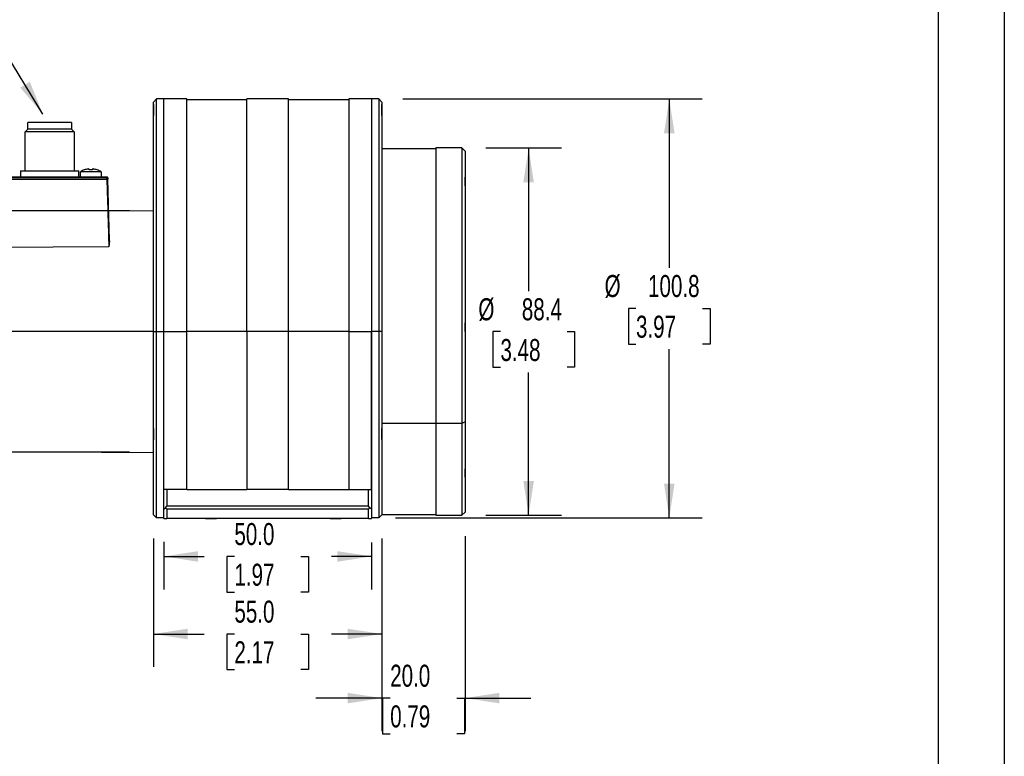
# Model space of a CAD drawing. Header units: millimetres. Extents: x 0 to 699, y 0 to 540.
# Tile 8 of 12: x 461 to 699, y 185 to 362. Entities that reach past the tile are written whole.
import ezdxf

# ---------------------------------------------------------------- set-up
doc = ezdxf.new("R2010")
doc.units = ezdxf.units.MM
doc.header["$LTSCALE"] = 2.5
doc.linetypes.add('CENTERX2', pattern=[20.32, 12.7, -2.54, 2.54, -2.54])
doc.layers.add('DIMENSIONS', color=140, linetype='Continuous', lineweight=25)
doc.layers.add('TEXT', color=140, linetype='Continuous', lineweight=25)
doc.styles.add('SLDTEXTSTYLE0', font='TXT', dxfattribs={"width": 0.7})
doc.dimstyles.new('SLDDIMSTYLE0', dxfattribs={"dimtxt": 5.39502, "dimasz": 8.255, "dimexe": 0, "dimexo": 0.0625, "dimgap": 1.348755, "dimtad": 0, "dimtih": 1, "dimtoh": 1, "dimdec": 1, "dimrnd": 1e-09, "dimzin": 4, "dimdsep": 46, "dimtxsty": 'SLDTEXTSTYLE0', "dimsah": 1, "dimcen": 0.09, "dimadec": 0, "dimazin": 1, "dimtfac": 1, "dimtdec": 1, "dimtmove": 0, "dimatfit": 0, "dimfxl": 0, "dimfrac": 2, "dimtolj": 1, "dimtzin": 12, "dimarcsym": 0})
doc.dimstyles.new('SLDDIMSTYLE1', dxfattribs={"dimtxt": 5.39502, "dimasz": 8.255, "dimexe": 0, "dimexo": 0.0625, "dimgap": 1.348755, "dimtad": 0, "dimtih": 1, "dimtoh": 1, "dimdec": 1, "dimrnd": 1e-09, "dimzin": 12, "dimdsep": 46, "dimtxsty": 'SLDTEXTSTYLE0', "dimsah": 1, "dimcen": 0.09, "dimadec": 0, "dimazin": 3, "dimtfac": 1, "dimtdec": 1, "dimtmove": 0, "dimatfit": 0, "dimfxl": 0, "dimfrac": 2, "dimtolj": 1, "dimtzin": 12, "dimarcsym": 0})
doc.dimstyles.new('SLDDIMSTYLE3', dxfattribs={"dimtxt": 5.39502, "dimasz": 8.255, "dimexe": 0, "dimexo": 0.0625, "dimgap": 1.348755, "dimtad": 0, "dimtih": 1, "dimtoh": 1, "dimdec": 1, "dimrnd": 1e-09, "dimzin": 4, "dimdsep": 46, "dimtxsty": 'SLDTEXTSTYLE0', "dimsah": 1, "dimcen": 0.09, "dimadec": 0, "dimazin": 1, "dimtfac": 1, "dimtdec": 1, "dimtofl": 0, "dimtmove": 0, "dimatfit": 3, "dimfxl": 0, "dimfrac": 2, "dimtolj": 1, "dimtzin": 12, "dimarcsym": 0})
doc.dimstyles.new('SLDDIMSTYLE4', dxfattribs={"dimtxt": 5.39502, "dimasz": 8.255, "dimexe": 0, "dimexo": 0.0625, "dimgap": 1.348755, "dimtad": 0, "dimtih": 1, "dimtoh": 1, "dimdec": 1, "dimrnd": 1e-09, "dimzin": 12, "dimdsep": 46, "dimtxsty": 'SLDTEXTSTYLE0', "dimsah": 1, "dimcen": 0.09, "dimadec": 0, "dimazin": 3, "dimtfac": 1, "dimtdec": 1, "dimtofl": 0, "dimtmove": 0, "dimatfit": 3, "dimfxl": 0, "dimfrac": 2, "dimtolj": 1, "dimtzin": 12, "dimarcsym": 0})
doc.dimstyles.new('SLDDIMSTYLE5', dxfattribs={"dimtxt": 0.18, "dimasz": 8.255, "dimexe": 0, "dimexo": 0.0625, "dimgap": 0, "dimtad": 0, "dimtih": 1, "dimtoh": 1, "dimdec": 0, "dimrnd": 1e-09, "dimzin": 0, "dimdsep": 46, "dimtxsty": 'Standard', "dimsah": 1, "dimcen": 0.09, "dimadec": 0, "dimazin": 0, "dimtfac": 8.255, "dimtdec": 0, "dimtofl": 0, "dimtmove": 0, "dimatfit": 3, "dimfxl": 0, "dimfrac": 2, "dimtolj": 1, "dimtzin": 0, "dimarcsym": 0})

# ---------------------------------------------------------------- blocks, each defined once
blk = doc.blocks.new('_D_9')
at = {"layer": 'DIMENSIONS'}
for p, q in [((386.59, 348.9), (384.78, 348.9)), ((384.78, 348.9), (384.78, 340.33)), ((402.62, 348.9), (404.43, 348.9)), ((404.43, 348.9), (404.43, 340.33)), ((412.35, 348.9), (420.5, 348.9)), ((420.5, 348.9), (420.5, 337.72)), ((384.78, 340.33), (386.59, 340.33)), ((404.43, 340.33), (402.62, 340.33)), ((457.7, 337.72), (412.56, 337.72)), ((449.15, 324.62), (412.56, 324.62)), ((420.5, 324.62), (420.5, 308.74))]:
    blk.add_line(p, q, dxfattribs=at)
for points in [[(420.5, 337.72), (421.77, 345.97), (419.23, 345.97)], [(420.5, 324.62), (419.23, 316.36), (421.77, 316.36)]]:
    blk.add_solid(points, dxfattribs=at)
at = {"layer": 'DIMENSIONS', "char_height": 5.292, "attachment_point": 1, "style": 'SLDTEXTSTYLE0'}
for s, insert in [('13.1', (386.59, 356.93)), ('0.52', (386.59, 347.15))]:
    blk.add_mtext(s, dxfattribs=dict(at, insert=insert))
blk = doc.blocks.new('_D_10')
at = {"layer": 'DIMENSIONS'}
for p, q in [((487.95, 316.47), (424.73, 316.47)), ((432.66, 316.47), (432.66, 297.22)), ((424.65, 287.44), (422.84, 287.44)), ((422.84, 287.44), (422.84, 278.87)), ((440.68, 287.44), (442.49, 287.44)), ((442.49, 287.44), (442.49, 278.87)), ((422.84, 278.87), (424.65, 278.87)), ((432.66, 258.42), (432.66, 277.66)), ((442.49, 278.87), (440.68, 278.87)), ((487.95, 258.42), (424.73, 258.42))]:
    blk.add_line(p, q, dxfattribs=at)
for points in [[(432.66, 316.47), (431.39, 308.21), (433.93, 308.21)], [(432.66, 258.42), (433.93, 266.67), (431.39, 266.67)]]:
    blk.add_solid(points, dxfattribs=at)
at = {"layer": 'DIMENSIONS', "char_height": 5.292, "attachment_point": 1, "style": 'SLDTEXTSTYLE0'}
for s, insert in [('%%c', (419.34, 295.47)), ('58.1', (429.8, 295.47)), ('2.29', (424.65, 285.69))]:
    blk.add_mtext(s, dxfattribs=dict(at, insert=insert))
blk = doc.blocks.new('_D_11')
at = {"layer": 'DIMENSIONS'}
for p, q in [((573.7, 331.62), (591.93, 331.62)), ((584, 331.62), (584, 297.2)), ((577.22, 287.42), (575.41, 287.42)), ((575.41, 287.42), (575.41, 278.84)), ((593.25, 287.42), (595.06, 287.42)), ((595.06, 287.42), (595.06, 278.84)), ((575.41, 278.84), (577.22, 278.84)), ((584, 243.22), (584, 277.63)), ((595.06, 278.84), (593.25, 278.84)), ((573.7, 243.22), (591.93, 243.22))]:
    blk.add_line(p, q, dxfattribs=at)
for points in [[(584, 331.62), (582.73, 323.36), (585.27, 323.36)], [(584, 243.22), (585.27, 251.47), (582.73, 251.47)]]:
    blk.add_solid(points, dxfattribs=at)
at = {"layer": 'DIMENSIONS', "char_height": 5.292, "attachment_point": 1, "style": 'SLDTEXTSTYLE0'}
for s, insert in [('%%c', (571.91, 295.45)), ('88.4', (582.37, 295.45)), ('3.48', (577.22, 285.66))]:
    blk.add_mtext(s, dxfattribs=dict(at, insert=insert))
blk = doc.blocks.new('_D_12')
at = {"layer": 'DIMENSIONS'}
for p, q in [((553.71, 343.42), (625.8, 343.42)), ((617.86, 343.42), (617.86, 302.8)), ((609.85, 293.02), (608.03, 293.02)), ((608.03, 293.02), (608.03, 284.44)), ((625.88, 293.02), (627.69, 293.02)), ((627.69, 293.02), (627.69, 284.44)), ((608.03, 284.44), (609.85, 284.44)), ((627.69, 284.44), (625.88, 284.44)), ((617.86, 242.62), (617.86, 283.23)), ((551.95, 242.62), (625.8, 242.62))]:
    blk.add_line(p, q, dxfattribs=at)
for points in [[(617.86, 343.42), (616.59, 335.16), (619.13, 335.16)], [(617.86, 242.62), (619.13, 250.87), (616.59, 250.87)]]:
    blk.add_solid(points, dxfattribs=at)
at = {"layer": 'DIMENSIONS', "char_height": 5.292, "attachment_point": 1, "style": 'SLDTEXTSTYLE0'}
for s, insert in [('%%c', (602.29, 301.05)), ('100.8', (612.75, 301.05)), ('3.97', (609.85, 291.26))]:
    blk.add_mtext(s, dxfattribs=dict(at, insert=insert))
blk = doc.blocks.new('_D_13')
at = {"layer": 'DIMENSIONS'}
for p, q in [((496.2, 236.87), (496.2, 225.39)), ((546.2, 236.67), (546.2, 225.39)), ((496.2, 233.33), (505.87, 233.33)), ((513.18, 233.33), (511.37, 233.33)), ((511.37, 233.33), (511.37, 224.76)), ((529.21, 233.33), (531.03, 233.33)), ((531.03, 233.33), (531.03, 224.76)), ((546.2, 233.33), (536.53, 233.33)), ((511.37, 224.76), (513.18, 224.76)), ((531.03, 224.76), (529.21, 224.76))]:
    blk.add_line(p, q, dxfattribs=at)
for points in [[(496.2, 233.33), (504.45, 232.06), (504.45, 234.6)], [(546.2, 233.33), (537.94, 234.6), (537.94, 232.06)]]:
    blk.add_solid(points, dxfattribs=at)
at = {"layer": 'DIMENSIONS', "char_height": 5.292, "attachment_point": 1, "style": 'SLDTEXTSTYLE0'}
for s, insert in [('50.0', (513.18, 241.36)), ('1.97', (513.18, 231.58))]:
    blk.add_mtext(s, dxfattribs=dict(at, insert=insert))
blk = doc.blocks.new('_D_14')
at = {"layer": 'DIMENSIONS'}
for p, q in [((493.7, 237.62), (493.7, 206.73)), ((548.7, 237.62), (548.7, 206.73)), ((493.7, 214.66), (505.87, 214.66)), ((513.18, 214.66), (511.37, 214.66)), ((511.37, 214.66), (511.37, 206.09)), ((529.21, 214.66), (531.03, 214.66)), ((531.03, 214.66), (531.03, 206.09)), ((548.7, 214.66), (536.53, 214.66)), ((511.37, 206.09), (513.18, 206.09)), ((531.03, 206.09), (529.21, 206.09))]:
    blk.add_line(p, q, dxfattribs=at)
for points in [[(493.7, 214.66), (501.95, 213.39), (501.95, 215.93)], [(548.7, 214.66), (540.44, 215.93), (540.44, 213.39)]]:
    blk.add_solid(points, dxfattribs=at)
at = {"layer": 'DIMENSIONS', "char_height": 5.292, "attachment_point": 1, "style": 'SLDTEXTSTYLE0'}
for s, insert in [('55.0', (513.18, 222.69)), ('2.17', (513.18, 212.91))]:
    blk.add_mtext(s, dxfattribs=dict(at, insert=insert))
blk = doc.blocks.new('_D_15')
at = {"layer": 'DIMENSIONS'}
for p, q in [((548.7, 237.62), (548.7, 191.3)), ((568.7, 238.22), (568.7, 191.3)), ((548.7, 199.24), (532.82, 199.24)), ((550.68, 199.24), (548.87, 199.24)), ((548.87, 199.24), (548.87, 190.66)), ((566.71, 199.24), (568.53, 199.24)), ((568.53, 199.24), (568.53, 190.66)), ((568.7, 199.24), (584.57, 199.24)), ((548.87, 190.66), (550.68, 190.66)), ((568.53, 190.66), (566.71, 190.66))]:
    blk.add_line(p, q, dxfattribs=at)
for points in [[(548.7, 199.24), (540.44, 200.51), (540.44, 197.97)], [(568.7, 199.24), (576.95, 197.97), (576.95, 200.51)]]:
    blk.add_solid(points, dxfattribs=at)
at = {"layer": 'DIMENSIONS', "char_height": 5.292, "attachment_point": 1, "style": 'SLDTEXTSTYLE0'}
for s, insert in [('20.0', (550.68, 207.27)), ('0.79', (550.68, 197.48))]:
    blk.add_mtext(s, dxfattribs=dict(at, insert=insert))

msp = doc.modelspace()

# ---------------------------------------------------------------- linework, layer by layer
at = {"color": 7, "linetype": 'Continuous'}
msp.add_line((698.51, 539.76), (698.51, 0.01), dxfattribs=at)
for p, q in [((494.46, 343.43), (493.7, 342.67)), ((493.7, 287.42), (493.7, 342.67)), ((496.2, 343.42), (494.44, 343.42)), ((501.7, 343.42), (496.2, 343.42)), ((496.2, 287.42), (496.2, 343.42)), ((501.7, 287.42), (501.7, 343.42)), ((516.2, 343.22), (501.7, 343.22)), ((526.2, 343.42), (516.2, 343.42)), ((516.2, 287.42), (516.2, 343.42)), ((526.2, 287.42), (526.2, 343.42)), ((540.7, 343.22), (526.2, 343.22)), ((546.2, 343.42), (540.7, 343.42)), ((540.7, 343.42), (540.7, 287.42)), ((547.96, 343.42), (546.2, 343.42)), ((546.2, 343.42), (546.2, 287.42)), ((548.7, 342.67), (547.94, 343.43)), ((548.7, 342.67), (548.7, 287.42)), ((463.45, 336.12), (463.45, 337.72)), ((473.95, 337.72), (463.45, 337.72)), ((473.95, 337.72), (473.95, 336.12)), ((462.8, 335.47), (463.45, 336.12)), ((462.8, 326.12), (462.8, 335.47)), ((474.6, 335.47), (462.8, 335.47)), ((473.95, 336.12), (463.45, 336.12)), ((473.95, 336.12), (474.6, 335.47)), ((474.6, 335.47), (474.6, 326.12)), ((561.7, 331.42), (548.7, 331.42)), ((567.95, 331.62), (561.7, 331.62)), ((561.7, 331.62), (561.7, 265.32)), ((568.7, 330.87), (567.95, 331.62)), ((567.95, 331.62), (567.95, 265.32)), ((568.7, 330.87), (568.7, 265.69)), ((461.7, 326.12), (461.7, 324.62)), ((461.7, 326.12), (475.7, 326.12)), ((475.7, 324.62), (475.7, 326.12)), ((481.1, 325.92), (476.1, 325.92)), ((476.1, 324.62), (476.1, 325.92)), ((477.07, 326.35), (477.05, 326.36)), ((478.2, 326.35), (478.2, 326.56)), ((479, 326.56), (479, 326.35)), ((480.15, 326.36), (480.13, 326.35)), ((481.1, 325.92), (481.1, 324.62)), ((482.5, 324.62), (454.9, 324.62)), ((482.5, 324.42), (454.9, 324.42)), ((454.9, 324.1), (482.51, 324.1)), ((482.51, 324.1), (482.5, 324.42)), ((482.71, 324.1), (482.51, 324.1)), ((482.7, 324.42), (482.71, 324.1)), ((483.1, 309.37), (482.71, 324.1)), ((568.7, 322.49), (568.7, 322.56)), ((568.7, 322.49), (568.7, 320.38)), ((493.7, 316.47), (482.91, 316.4)), ((483.09, 309.24), (482.94, 307.82)), ((482.94, 307.82), (454.9, 307.7)), ((493.7, 287.42), (454.9, 287.42)), ((493.7, 287.42), (494.45, 287.42)), ((493.7, 243.37), (493.7, 287.42)), ((494.45, 287.42), (496.2, 287.42)), ((496.2, 287.42), (501.7, 287.42)), ((496.2, 249.42), (496.2, 287.42)), ((501.7, 249.42), (501.7, 287.42)), ((516.2, 287.42), (501.7, 287.42)), ((526.2, 287.42), (516.2, 287.42)), ((516.2, 287.42), (516.2, 249.42)), ((526.2, 249.42), (526.2, 287.42)), ((540.7, 287.42), (526.2, 287.42)), ((540.7, 287.42), (546.2, 287.42)), ((540.7, 287.42), (540.7, 249.42)), ((547.95, 287.42), (546.2, 287.42)), ((546.2, 287.42), (546.2, 248.67)), ((546.2, 249.42), (546.2, 287.42)), ((548.7, 287.42), (547.95, 287.42)), ((548.7, 287.42), (548.7, 243.37)), ((568.7, 287.42), (568.7, 285.31)), ((568.7, 265.69), (567.95, 265.32)), ((568.7, 265.69), (568.7, 243.97)), ((548.7, 265.42), (561.7, 265.42)), ((567.95, 265.32), (561.7, 265.32)), ((561.7, 265.32), (561.7, 243.22)), ((567.95, 265.32), (567.95, 243.22)), ((454.9, 258.6), (493.7, 258.37)), ((501.7, 249.42), (496.2, 249.42)), ((496.95, 249.42), (496.95, 245.42)), ((501.7, 249.42), (516.2, 249.42)), ((526.2, 249.42), (516.2, 249.42)), ((526.2, 249.42), (540.7, 249.42)), ((540.7, 249.42), (546.2, 249.42)), ((545.45, 245.42), (545.45, 249.42)), ((496.2, 244.67), (496.2, 248.67)), ((546.2, 248.67), (546.2, 244.67)), ((496.2, 244.67), (496.57, 245.04)), ((496.2, 242.42), (496.2, 244.67)), ((496.57, 245.04), (496.95, 245.42)), ((496.95, 244.67), (496.57, 245.04)), ((545.45, 245.42), (496.95, 245.42)), ((545.45, 244.67), (496.95, 244.67)), ((496.95, 244.67), (496.95, 242.42)), ((545.82, 245.04), (545.45, 245.42)), ((545.45, 244.67), (545.82, 245.04)), ((545.45, 242.42), (545.45, 244.67)), ((546.2, 244.67), (545.82, 245.04)), ((546.2, 244.67), (546.2, 242.42)), ((494.45, 242.62), (493.7, 243.37)), ((496.2, 242.62), (494.45, 242.62)), ((496.2, 242.42), (496.95, 242.42)), ((545.45, 242.42), (496.95, 242.42)), ((506.24, 242.42), (508.91, 242.42)), ((536.24, 242.42), (538.91, 242.42)), ((545.45, 242.42), (546.2, 242.42)), ((547.95, 242.62), (546.2, 242.62)), ((548.7, 243.37), (547.95, 242.62)), ((548.7, 243.42), (561.7, 243.42)), ((561.7, 243.22), (567.95, 243.22)), ((567.95, 243.22), (568.7, 243.97))]:
    msp.add_line(p, q)
at = {"flags": 128}
for points in [[(493.7, 342.11), (493.7, 342.1), (493.7, 341.96), (493.7, 341.72), (493.7, 341.39), (493.7, 340.97), (493.7, 340.49), (493.7, 339.96), (493.7, 339.42)], [(494.45, 287.42), (494.45, 292.91), (494.45, 298.34), (494.45, 303.67), (494.45, 308.85), (494.45, 313.81), (494.45, 318.53), (494.45, 322.94), (494.45, 327.01), (494.45, 330.7), (494.45, 333.98), (494.45, 336.8), (494.45, 339.15), (494.45, 341), (494.45, 342.34), (494.45, 343.15), (494.45, 343.42), (494.45, 343.42)], [(547.95, 343.42), (547.95, 343.15), (547.95, 342.34), (547.95, 341), (547.95, 339.15), (547.95, 336.8), (547.95, 333.98), (547.95, 330.7), (547.95, 327.01), (547.95, 322.94), (547.95, 318.53), (547.95, 313.81), (547.95, 308.85), (547.95, 303.67), (547.95, 298.34), (547.95, 292.91), (547.95, 287.42)], [(548.7, 339.45), (548.7, 340.13), (548.7, 340.71), (548.7, 341.49), (548.7, 341.88), (548.7, 342.12), (548.7, 342.11)], [(482.65, 324.42), (482.63, 324.42), (482.61, 324.42), (482.6, 324.42), (482.58, 324.42), (482.56, 324.42), (482.54, 324.42), (482.52, 324.42), (482.5, 324.42)], [(482.51, 324.1), (482.59, 321.29), (482.65, 318.89), (482.7, 316.89), (482.74, 315.3), (482.78, 314.02), (482.81, 312.81), (482.84, 311.68), (482.87, 310.61), (482.89, 309.61), (482.92, 308.68), (482.94, 307.82)], [(568.7, 322.56), (568.7, 323.03), (568.7, 323.44), (568.7, 324.05), (568.7, 324.41), (568.7, 324.6)], [(568.7, 287.49), (568.7, 287.95), (568.7, 288.36), (568.7, 288.98), (568.7, 289.34), (568.7, 289.52)], [(494.45, 242.62), (494.45, 245.34), (494.45, 248.32), (494.45, 251.53), (494.45, 254.96), (494.45, 258.58), (494.45, 262.37), (494.45, 266.31), (494.45, 270.38), (494.45, 274.55), (494.45, 278.8), (494.45, 283.09), (494.45, 287.42)], [(496.2, 248.67), (496.2, 250.44), (496.2, 252.65), (496.2, 254.96), (496.2, 257.35), (496.2, 259.83), (496.2, 262.37), (496.2, 264.99), (496.2, 267.66), (496.2, 270.38), (496.2, 273.15), (496.2, 275.96), (496.2, 278.8), (496.2, 281.66), (496.2, 284.53), (496.2, 287.42)], [(547.95, 287.42), (547.95, 283.09), (547.95, 278.8), (547.95, 274.55), (547.95, 270.38), (547.95, 266.31), (547.95, 262.37), (547.95, 258.58), (547.95, 254.96), (547.95, 251.53), (547.95, 248.32), (547.95, 245.34), (547.95, 242.62)], [(493.7, 264.11), (493.7, 264.1), (493.7, 263.96), (493.7, 263.72), (493.7, 263.39), (493.7, 262.97), (493.7, 262.49), (493.7, 261.96), (493.7, 261.42)], [(548.7, 261.45), (548.7, 262.13), (548.7, 262.71), (548.7, 263.49), (548.7, 263.88), (548.7, 264.12), (548.7, 264.11)], [(568.7, 252.41), (568.7, 252.88), (568.7, 253.29), (568.7, 253.91), (568.7, 254.26), (568.7, 254.45)]]:
    msp.add_lwpolyline(points, dxfattribs=at)
for centre, radius, start, end in [((478.6, 321.8), 4.81, 108.7656, 121.2845), ((478.6, 321.8), 4.8, 97.1843, 108.6352), ((478.1, 326.11), 0.461, 77.4768, 102.5232), ((478.6, 319.83), 6.53, 86.4875, 93.5125), ((479.1, 326.23), 0.351, 73.4497, 106.5503), ((478.6, 321.8), 4.8, 71.3648, 82.8157), ((478.6, 321.8), 4.81, 58.7155, 71.2344), ((491.19, 324.47), 8.69, 178.9998, 180.3182), ((482.46, 324.44), 0.181, 353.9221, 77.4679), ((482.5, 324.62), 0.0000888, 129.9508, 179.7354), ((482.5, 324.42), 0.2, 1.5, 90), ((484.08, 269.81), 54.63, 91.447, 91.5089)]:
    msp.add_arc(centre, radius, start, end)
at = {"layer": 'TEXT'}
msp.add_line((682.62, 523.88), (682.62, 15.88), dxfattribs=at)

# ---------------------------------------------------------------- dimensions: what is measured, and where the dimension line sits
at = {"layer": 'DIMENSIONS'}
for base, p1, p2, angle, dimstyle, picture, middle in [((420.5, 337.72), (454.9, 324.62), (463.45, 337.72), 90, 'SLDDIMSTYLE1', '_D_9', (420.5, 348.9)), ((548.7, 214.66), (493.7, 243.37), (548.7, 243.37), 360, 'SLDDIMSTYLE3', '_D_14', (521.2, 214.66)), ((546.2, 233.33), (496.2, 242.62), (546.2, 242.42), 0, 'SLDDIMSTYLE3', '_D_13', (521.2, 233.33)), ((568.7, 199.24), (548.7, 243.37), (568.7, 243.97), 360, 'SLDDIMSTYLE0', '_D_15', (558.7, 199.24))]:
    dim = msp.add_linear_dim(base=base, p1=p1, p2=p2, angle=angle, dimstyle=dimstyle, dxfattribs=at)
    dim.commit()
    dim.dimension.update_dxf_attribs({"geometry": picture, "text_midpoint": middle, "dimtype": 160})
for base, p1, p2, text, picture, middle in [((617.86, 242.62), (547.96, 343.42), (546.2, 242.62), '%%c <>', '_D_12', (617.86, 293.02)), ((584, 331.62), (567.95, 243.22), (567.95, 331.62), ' %%c <>', '_D_11', (584, 287.42)), ((432.6636, 258.4169), (493.699, 316.4681), (493.699, 258.4169), '%%c <>', '_D_10', (432.6636, 287.4425))]:
    dim = msp.add_linear_dim(base=base, p1=p1, p2=p2, angle=90, text=text, dimstyle='SLDDIMSTYLE4', dxfattribs=at)
    dim.commit()
    dim.dimension.update_dxf_attribs({"geometry": picture, "text_midpoint": middle, "dimtype": 160})

# ---------------------------------------------------------------- leaders
at = {"layer": 'TEXT', "linetype": 'CENTERX2', "lineweight": 18}
msp.add_leader([(467.08, 339.8), (457.04, 356.26), (451.3, 356.26)], dimstyle='SLDDIMSTYLE5', dxfattribs=at)

doc.saveas('drawing.dxf')
